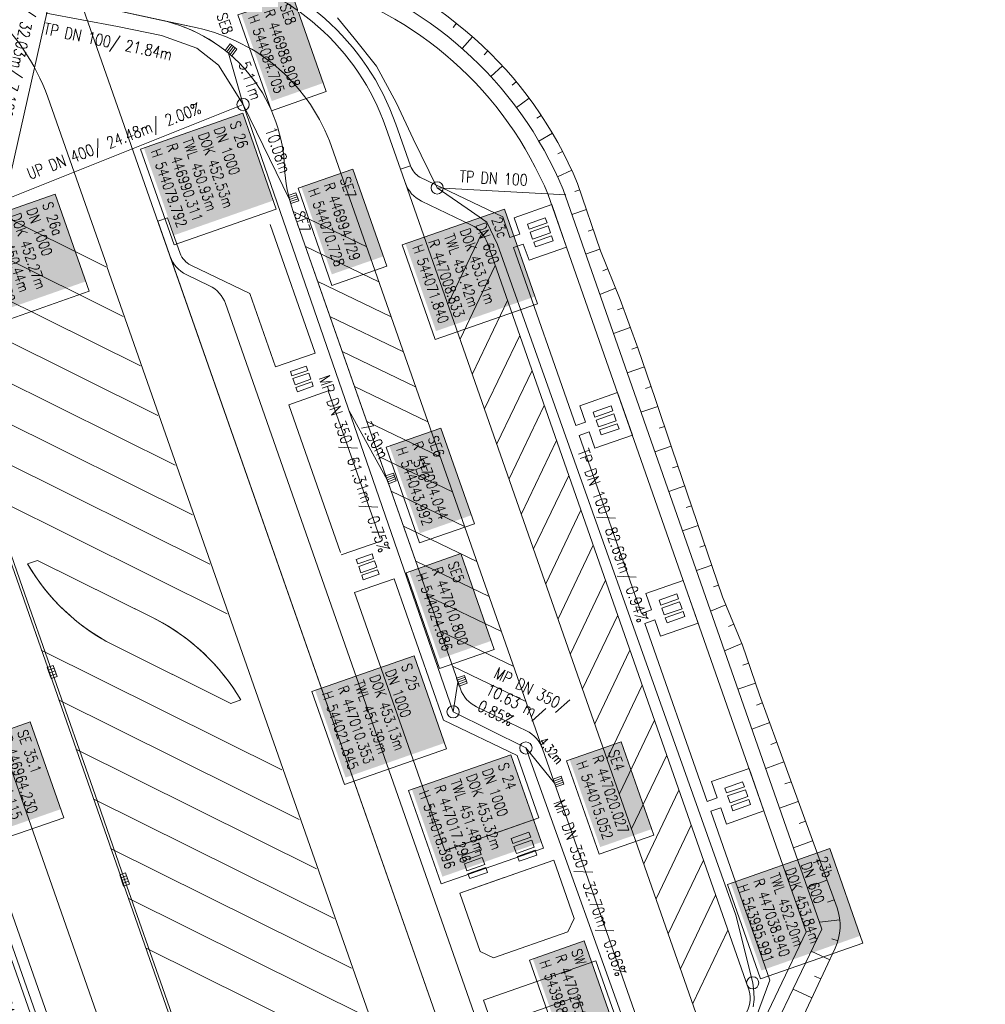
# Model space of a CAD drawing. Header units: inches. Extents: x 446825 to 447109, y 443658 to 444215.
# Tile 17 of 19: x 446969 to 447061, y 443994 to 444088. Entities that reach past the tile are written whole.
import ezdxf

# ---------------------------------------------------------------- set-up
doc = ezdxf.new("R2010")
doc.units = ezdxf.units.IN
doc.header["$MEASUREMENT"] = 0
for name, color, linetype in [('Beschriftung', 7, 'Continuous'), ('GLOBAL', 7, 'Continuous'), ('Hintergrund', 7, 'Continuous'), ('Hintergrundplan', 7, 'Continuous'), ('Kanal', 7, 'Continuous')]:
    doc.layers.add(name, color=color, linetype=linetype)
doc.styles.add('14059', font='txt_____.ttf', dxfattribs={"width": 0.8, "height": 1})
doc.styles.add('14060', font='txt_____.ttf', dxfattribs={"width": 0.75, "height": 1})
doc.styles.add('901', font='txt_____.ttf', dxfattribs={"width": 0.8, "height": 1})
doc.styles.add('905', font='txt_____.ttf', dxfattribs={"width": 0.8, "height": 1})

# ---------------------------------------------------------------- blocks, each defined once
blk = doc.blocks.new('SK-quadrat Rand')
at = {"color": 18, "lineweight": 5, "true_color": 0x000000}
for p, q in [((-0.4, 0.8), (-0.4, 0)), ((-0.4, 0.8), (0.4, 0.8)), ((-0.4, 0), (0.4, 0)), ((-0.2, 0.8), (-0.2, 0)), ((0, 0.8), (0, 0)), ((0.2, 0.8), (0.2, 0)), ((0.4, 0.8), (0.4, 0))]:
    blk.add_line(p, q, dxfattribs=at)
blk = doc.blocks.new('SK-rechteck Mitt')
at = {"color": 18, "lineweight": 5, "true_color": 0x000000}
for p, q in [((-0.375, 0.2), (-0.375, -0.2)), ((-0.375, 0.2), (0.375, 0.2)), ((-0.1875, 0.2), (-0.1875, -0.2)), ((0, 0.2), (0, -0.2)), ((0.1875, 0.2), (0.1875, -0.2)), ((0.375, 0.2), (0.375, -0.2)), ((-0.375, -0.2), (0.375, -0.2))]:
    blk.add_line(p, q, dxfattribs=at)
blk = doc.blocks.new('Schacht')
at = {"color": 18, "lineweight": 5, "true_color": 0x000000}
blk.add_circle((0, 0), 0.779, dxfattribs=at)

msp = doc.modelspace()

# ---------------------------------------------------------------- linework, layer by layer
at = {"layer": 'Beschriftung', "color": 18, "lineweight": 5, "true_color": 0x000000}
for points in [[(446995.042, 444090.169), (446998.236, 444081.027), (446993.012, 444079.202), (446989.819, 444088.345)], [(446990.282, 444078.959), (446993.475, 444069.817), (446983.72, 444066.409), (446980.526, 444075.552)], [(447000.778, 444073.633), (447004.016, 444064.366), (446998.792, 444062.541), (446995.555, 444071.808)], [(446972.38, 444071.239), (446975.621, 444061.972), (446965.867, 444058.562), (446962.626, 444067.828)], [(447015.253, 444069.802), (447018.403, 444060.785), (447008.648, 444057.377), (447005.498, 444066.394)], [(447009.184, 444048.93), (447012.377, 444039.788), (447007.154, 444037.963), (447003.96, 444047.105)], [(447011.082, 444036.941), (447014.276, 444027.799), (447009.052, 444025.974), (447005.858, 444035.117)], [(447006.624, 444027.199), (447009.73, 444018.308), (446999.975, 444014.9), (446996.869, 444023.791)], [(446969.999, 444020.881), (446973.192, 444011.738), (446967.968, 444009.914), (446964.775, 444019.056)], [(447026.39, 444018.98), (447029.498, 444010.084), (447024.274, 444008.259), (447021.166, 444017.156)], [(447015.864, 444017.739), (447018.97, 444008.848), (447009.215, 444005.44), (447006.109, 444014.331)], [(447046.289, 444008.795), (447049.451, 443999.782), (447039.701, 443996.361), (447036.539, 444005.374)], [(447022.867, 443999.981), (447026.105, 443990.713), (447020.881, 443988.888), (447017.644, 443998.156)]]:
    msp.add_lwpolyline(points, close=True, dxfattribs=at)
at = {"layer": 'Hintergrund', "color": 254, "lineweight": 15, "true_color": 0xcccccc}
for p, q in [((446983.514, 443972.57), (446939.294, 444098.799)), ((447010.672, 444087.552), (447010.362, 444087.16)), ((447012.207, 444086.27), (447011.216, 444085.145)), ((447013.673, 444084.91), (447013.323, 444084.552)), ((447015.065, 444083.474), (447013.961, 444082.458)), ((446989.648, 443974.719), (446951.582, 444083.382)), ((447016.38, 444081.967), (447015.995, 444081.649)), ((447017.614, 444080.394), (447016.41, 444079.499)), ((447018.764, 444078.758), (447018.348, 444078.481)), ((447019.827, 444077.064), (447018.536, 444076.301)), ((447020.8, 444075.317), (447020.357, 444075.085)), ((447035.851, 443986.511), (447005.335, 444073.615)), ((447021.68, 444073.521), (447020.316, 444072.897)), ((446961.563, 444072.085), (446977.199, 444064.315)), ((447022.43, 444071.669), (447021.959, 444071.51)), ((446955.921, 444070.98), (446978.857, 444059.583)), ((447044.057, 444000.846), (447019.43, 444071.188)), ((446995.093, 444069.581), (447002.102, 444066.208)), ((447023.071, 444069.775), (447021.678, 444069.304)), ((446982.167, 444068.671), (447043.523, 443893.539)), ((446992.879, 444068.338), (446997.175, 444056.078)), ((447013.085, 444067.528), (447009.844, 444060.738)), ((447023.711, 444067.88), (447023.254, 444067.725)), ((446957.579, 444066.248), (446980.515, 444054.851)), ((446996.26, 444066.245), (447003.269, 444062.873)), ((447016.106, 444066.157), (447022.053, 444049.168)), ((447024.352, 444065.985), (447023, 444065.528)), ((447006.636, 443980.671), (446977.319, 444064.357)), ((447014.374, 444064.442), (447011.024, 444057.422)), ((447025.092, 444064.128), (447024.624, 444063.938)), ((446997.429, 444062.908), (447004.439, 444059.536)), ((447025.842, 444062.274), (447024.35, 444061.67)), ((446959.233, 444061.518), (446982.173, 444050.119)), ((447015.542, 444061.104), (447012.191, 444054.084)), ((447026.568, 444060.41), (447026.043, 444060.217)), ((446998.594, 444059.582), (447005.604, 444056.209)), ((447027.259, 444058.533), (447025.654, 444057.942)), ((447016.711, 444057.766), (447013.36, 444050.746)), ((446960.887, 444056.788), (446983.831, 444045.387)), ((446999.767, 444056.235), (447006.777, 444052.863)), ((447027.95, 444056.657), (447027.405, 444056.456)), ((447017.88, 444054.428), (447014.53, 444047.409)), ((447028.604, 444054.766), (447026.962, 444054.202)), ((446998.438, 444052.474), (447003.377, 444038.374)), ((447000.936, 444052.898), (447007.946, 444049.526)), ((447029.254, 444052.875), (447028.71, 444052.688)), ((446962.541, 444052.057), (446985.489, 444040.655)), ((446999.602, 444037.051), (446994.662, 444051.152)), ((447019.048, 444051.09), (447015.697, 444044.07)), ((447029.898, 444050.982), (447028.279, 444050.438)), ((447002.105, 444049.561), (447009.115, 444046.189)), ((447030.535, 444049.086), (447030.003, 444048.907)), ((447028.331, 444031.235), (447022.383, 444048.224)), ((446964.195, 444047.327), (446987.147, 444035.923)), ((447020.217, 444047.752), (447016.866, 444040.733)), ((447031.171, 444047.19), (447029.601, 444046.663)), ((447003.275, 444046.225), (447010.284, 444042.852)), ((447031.814, 444045.296), (447031.297, 444045.12)), ((447021.385, 444044.414), (447018.035, 444037.395)), ((447032.457, 444043.402), (447030.924, 444042.881)), ((446965.849, 444042.597), (446988.805, 444031.191)), ((447004.444, 444042.888), (447011.453, 444039.516)), ((447033.101, 444041.508), (447032.595, 444041.337)), ((447022.554, 444041.076), (447019.203, 444034.057)), ((447005.613, 444039.551), (447012.622, 444036.179)), ((447033.744, 444039.615), (447032.245, 444039.105)), ((447023.722, 444037.738), (447020.372, 444030.719)), ((447034.388, 444037.721), (447033.894, 444037.553)), ((447006.782, 444036.214), (447013.791, 444032.842)), ((447035.031, 444035.827), (447033.566, 444035.33)), ((447004.717, 444034.542), (447009.442, 444021.064)), ((447024.891, 444034.4), (447021.54, 444027.381)), ((447035.675, 444033.934), (447035.192, 444033.77)), ((447006.274, 444018.005), (447000.944, 444033.22)), ((447007.951, 444032.878), (447014.961, 444029.506)), ((447036.37, 444032.06), (447034.922, 444031.455)), ((447026.059, 444031.062), (447022.708, 444024.043)), ((447034.61, 444013.303), (447028.662, 444030.291)), ((447037.14, 444030.214), (447036.621, 444029.997)), ((447009.12, 444029.541), (447016.13, 444026.169)), ((447037.911, 444028.368), (447036.245, 444027.673)), ((446971.048, 444027.731), (446994.015, 444016.319)), ((447027.228, 444027.724), (447023.877, 444020.705)), ((447010.289, 444026.204), (447017.299, 444022.832)), ((447038.569, 444026.48), (447038.001, 444026.286)), ((447028.396, 444024.386), (447025.045, 444017.367)), ((447039.215, 444024.587), (447037.527, 444024.011)), ((446972.702, 444023.001), (446995.673, 444011.587)), ((447039.876, 444022.7), (447039.317, 444022.497)), ((447009.442, 444021.064), (447016.451, 444017.692)), ((447029.564, 444021.048), (447026.214, 444014.029)), ((447040.56, 444020.82), (447038.859, 444020.202)), ((447041.243, 444018.941), (447040.668, 444018.732)), ((446974.356, 444018.271), (446997.33, 444006.855)), ((447009.57, 444008.599), (447006.274, 444018.005)), ((447016.451, 444017.692), (447018.536, 444011.74)), ((447030.733, 444017.71), (447027.382, 444010.691)), ((447041.926, 444017.061), (447040.18, 444016.427)), ((447042.609, 444015.181), (447042.019, 444014.967)), ((447031.901, 444014.373), (447028.551, 444007.353)), ((446976.011, 444013.541), (446998.988, 444002.123)), ((447043.291, 444013.301), (447041.501, 444012.651)), ((447009.571, 444008.597), (447018.536, 444011.74)), ((447043.974, 444011.421), (447043.37, 444011.202)), ((447033.07, 444011.035), (447029.719, 444004.015)), ((447044.657, 444009.541), (447042.823, 444008.875)), ((446977.665, 444008.81), (447000.646, 443997.391)), ((447010.992, 444004.54), (447019.958, 444007.682)), ((447019.958, 444007.682), (447021.903, 444002.131)), ((447034.238, 444007.696), (447030.887, 444000.676)), ((447045.34, 444007.662), (447044.721, 444007.437)), ((447046.023, 444005.782), (447044.144, 444005.099)), ((447012.936, 443998.989), (447010.992, 444004.54)), ((446979.337, 444004.071), (447002.304, 443992.659)), ((447035.406, 444004.358), (447032.055, 443997.338)), ((447046.706, 444003.902), (447046.072, 444003.672)), ((447047.255, 444001.985), (447045.31, 444001.765)), ((447036.575, 444001.02), (447033.224, 443994.001)), ((447037.016, 443986.211), (447044.057, 444000.846)), ((447047.081, 444000.006), (447046.478, 444000.184)), ((446980.994, 443999.339), (447003.962, 443987.927)), ((447046.287, 443998.173), (447044.528, 443998.994)), ((447045.441, 443996.36), (447044.848, 443996.637)), ((447044.595, 443994.548), (447042.794, 443995.389))]:
    msp.add_line(p, q, dxfattribs=at)
for points in [[(447044.717, 443796.956), (447045.352, 443804.304, 0.198133), (447033.878, 443840.668), (447031.083, 443844.006, -0.068573), (447026.733, 443850.946, -0.001832), (447026.595, 443851.255, 0.178534), (447025.151, 443852.746), (447020.953, 443854.766, -0.198913), (447019.422, 443856.478), (446938.118, 444088.551, -0.187649), (446938.192, 444090.725), (446939.865, 444094.627, 0.198913), (446939.893, 444096.923), (446933.747, 444114.63, 0.052334), (446920.804, 444142.011)], [(447005.335, 444073.615), (447003.937, 444077.605, 0.260942), (446987.089, 444092.481), (446953.907, 444099.652, -0.263706), (446940.66, 444111.47)], [(446959.51, 444100.998), (446965.005, 444102.159), (446969.98, 444101.507), (446974.886, 444100.538), (446988.114, 444097.229), (446997.415, 444094.341, -0.229036), (447022.231, 444072.258), (447024.407, 444065.822), (447026.284, 444061.182), (447028.012, 444056.489), (447029.637, 444051.761), (447031.228, 444047.02), (447036.054, 444032.817), (447037.983, 444028.195), (447039.599, 444023.463), (447041.307, 444018.764), (447046.986, 444003.13, -0.19886), (447046.817, 443999.308), (447041.281, 443987.448, 0.190887)], [(447057.833, 443898.727), (447060.246, 443908.81, 0.142317), (447059.382, 443926.905), (447038.512, 443986.484), (447045.542, 444001.103), (447020.846, 444071.684, 0.229036), (446997.005, 444092.898), (446959.51, 444100.998)], [(447006.278, 444073.949), (447004.881, 444077.936, 0.260872), (446987.3, 444093.46), (446959.193, 444099.532)], [(446946.952, 444096.606, 0.081099), (446955.011, 444093.786), (446956.899, 444093.378, -0.261684), (446971.667, 444080.499), (446977.322, 444064.358)], [(447019.46, 444071.109, 0.229036), (446996.595, 444091.456)], [(447029.821, 443987.091), (447018.879, 444018.323, 0.199043), (447017.348, 444020.034), (447012.578, 444022.329, -0.199085), (447011.048, 444024.041), (446995.093, 444069.581, -0.073113), (446994.264, 444073.868, 0.340618), (446982.447, 444087.857), (446974.871, 444089.494)], [(447018.879, 444018.323), (446998.746, 444075.787, 0.260942), (446985.927, 444087.106), (446982.457, 444087.855)], [(447051.928, 443908.425, 0.25604), (447048.132, 443922.333, -0.108089), (447044.768, 443927.791), (447034.658, 443956.648, -0.198913), (447034.786, 443958.941), (447037.081, 443963.71, 0.198913), (447037.209, 443966.003), (447036.382, 443968.362, 0.198904), (447034.852, 443970.074), (447030.082, 443972.369, -0.198904), (447028.551, 443974.08), (447027.27, 443977.737, -0.198904), (447027.398, 443980.029), (447029.693, 443984.799, 0.198823), (447029.821, 443987.091), (447018.879, 444018.323, 0.198905), (447017.348, 444020.034), (447012.578, 444022.329, -0.198904), (447011.048, 444024.041), (446998.4, 444060.142), (446995.093, 444069.581, -0.073165), (446994.264, 444073.868, 0.340428), (446982.457, 444087.855)], [(447005.335, 444073.615), (447006.278, 444073.949, 0.178875), (447007.183, 444072.869), (447015.088, 444069.066), (447015.776, 444067.101)], [(447035.973, 443986.166, -0.198904), (447036.1, 443988.458), (447038.395, 443993.228, 0.198904), (447038.523, 443995.521), (447013.627, 444066.581, 0.198904), (447012.097, 444068.292), (447007.327, 444070.587, -0.198904), (447005.796, 444072.298)], [(447035.973, 443986.166, -0.198724), (447036.1, 443988.458), (447038.395, 443993.228, 0.198871), (447038.523, 443995.521), (447013.627, 444066.581, 0.198874), (447012.097, 444068.292), (447007.327, 444070.587, -0.198895), (447005.796, 444072.298)], [(446993.399, 444054.755), (446990.941, 444061.772), (446985.315, 444064.479, -0.194559), (446984.306, 444065.588), (446983.111, 444069.001), (446982.167, 444068.671)], [(446982.167, 444068.671), (446983.351, 444065.289, 0.198904), (446984.881, 444063.577), (446987.103, 444062.509, -0.198904), (446988.633, 444060.797), (447044.847, 443900.345, -0.198904), (447044.72, 443898.052), (447043.651, 443895.831, 0.202571), (447043.523, 443893.539)], [(447043.523, 443893.539, -0.19895), (447043.651, 443895.831), (447044.72, 443898.052, 0.199097), (447044.847, 443900.345), (446988.633, 444060.797, 0.198723), (446987.103, 444062.509), (446984.882, 444063.577, -0.198896), (446983.352, 444065.288)], [(446970.68, 444036.288), (446969.734, 444035.96, 0.146494), (446978.11, 444028.13), (446989.134, 444022.652), (446990.085, 444022.986, 0.146355), (446981.715, 444030.805), (446970.68, 444036.288)], [(447034.941, 444012.359), (447040.584, 443996.242), (447039.296, 443992.795), (447037.001, 443988.025, 0.201175), (447036.916, 443986.497), (447035.973, 443986.166)]]:
    msp.add_lwpolyline(points, format="xyb", dxfattribs=at)
for points in [[(446936.175, 444089.572), (446938.832, 444081.989), (447018.27, 443855.165)], [(446937.151, 444088.297), (447018.535, 443855.93), (447020.953, 443854.766)], [(447021.903, 444002.131), (447021.29, 444000.856), (447014.211, 443998.376), (447012.936, 443998.989)]]:
    msp.add_lwpolyline(points, dxfattribs=at)
for points in [[(447013.265, 443994.337), (447023.976, 443998.089), (447028.777, 443984.386), (447018.065, 443980.633), (447013.265, 443994.337)], [(447016.775, 443992.769), (447022.211, 443994.674), (447025.266, 443985.953), (447019.83, 443984.049), (447016.775, 443992.769)]]:
    msp.add_lwpolyline(points, close=True, dxfattribs=at)
at = {"layer": 'Hintergrundplan', "color": 254, "lineweight": 15, "true_color": 0xcccccc}
for p, q in [((447024.659, 443855.121), (446939.294, 444098.799)), ((446974.872, 444089.494), (447043.523, 443893.539)), ((447010.672, 444087.552), (447010.362, 444087.16)), ((447012.207, 444086.27), (447011.216, 444085.145)), ((447013.673, 444084.91), (447013.323, 444084.552)), ((447015.065, 444083.474), (447013.961, 444082.458)), ((446989.648, 443974.719), (446951.582, 444083.382)), ((447016.38, 444081.967), (447015.995, 444081.649)), ((447017.614, 444080.394), (447016.41, 444079.499)), ((447018.764, 444078.758), (447018.348, 444078.481)), ((447019.827, 444077.064), (447018.536, 444076.301)), ((447020.8, 444075.317), (447020.357, 444075.085)), ((447035.851, 443986.511), (447005.335, 444073.615)), ((447021.68, 444073.521), (447020.316, 444072.897)), ((446961.563, 444072.085), (446977.199, 444064.315)), ((447022.43, 444071.669), (447021.959, 444071.51)), ((446955.921, 444070.98), (446978.857, 444059.583)), ((447044.057, 444000.846), (447019.43, 444071.188)), ((446995.093, 444069.581), (447002.102, 444066.208)), ((447023.071, 444069.775), (447021.678, 444069.304)), ((446992.879, 444068.338), (446997.175, 444056.078)), ((447013.085, 444067.528), (447009.844, 444060.738)), ((447023.711, 444067.88), (447023.254, 444067.725)), ((446957.579, 444066.248), (446980.515, 444054.851)), ((446996.26, 444066.245), (447003.269, 444062.873)), ((447016.106, 444066.157), (447022.053, 444049.168)), ((447024.352, 444065.985), (447023, 444065.528)), ((447006.636, 443980.671), (446977.319, 444064.357)), ((447014.374, 444064.442), (447011.024, 444057.422)), ((447025.092, 444064.128), (447024.624, 444063.938)), ((446997.429, 444062.908), (447004.439, 444059.536)), ((447025.842, 444062.274), (447024.35, 444061.67)), ((446959.233, 444061.518), (446982.173, 444050.119)), ((447015.542, 444061.104), (447012.191, 444054.084)), ((447026.568, 444060.41), (447026.043, 444060.217)), ((446998.594, 444059.582), (447005.604, 444056.209)), ((447027.259, 444058.533), (447025.654, 444057.942)), ((447016.711, 444057.766), (447013.36, 444050.746)), ((446960.887, 444056.788), (446983.831, 444045.387)), ((446999.767, 444056.235), (447006.777, 444052.863)), ((447027.95, 444056.657), (447027.405, 444056.456)), ((446997.172, 444056.077), (446993.401, 444054.756)), ((447017.88, 444054.428), (447014.53, 444047.409)), ((447028.604, 444054.766), (447026.962, 444054.202)), ((446994.663, 444051.152), (446998.435, 444052.473)), ((446998.438, 444052.474), (447003.377, 444038.374)), ((447000.936, 444052.898), (447007.946, 444049.526)), ((447029.254, 444052.875), (447028.71, 444052.688)), ((446962.541, 444052.057), (446985.489, 444040.655)), ((446999.602, 444037.051), (446994.662, 444051.152)), ((447019.048, 444051.09), (447015.697, 444044.07)), ((447029.898, 444050.982), (447028.279, 444050.438)), ((447002.105, 444049.561), (447009.115, 444046.189)), ((447030.535, 444049.086), (447030.003, 444048.907)), ((447028.331, 444031.235), (447022.383, 444048.224)), ((446964.195, 444047.327), (446987.147, 444035.923)), ((447020.217, 444047.752), (447016.866, 444040.733)), ((447031.171, 444047.19), (447029.601, 444046.663)), ((447003.275, 444046.225), (447010.284, 444042.852)), ((447031.814, 444045.296), (447031.297, 444045.12)), ((447021.385, 444044.414), (447018.035, 444037.395)), ((447032.457, 444043.402), (447030.924, 444042.881)), ((446965.849, 444042.597), (446988.805, 444031.191)), ((447004.444, 444042.888), (447011.453, 444039.516)), ((447033.101, 444041.508), (447032.595, 444041.337)), ((447022.554, 444041.076), (447019.203, 444034.057)), ((447005.613, 444039.551), (447012.622, 444036.179)), ((447033.744, 444039.615), (447032.245, 444039.105)), ((447003.455, 444038.146), (446999.683, 444036.825)), ((447023.722, 444037.738), (447020.372, 444030.719)), ((447034.388, 444037.721), (447033.894, 444037.553)), ((447006.782, 444036.214), (447013.791, 444032.842)), ((447035.031, 444035.827), (447033.566, 444035.33)), ((447000.946, 444033.221), (447004.717, 444034.542)), ((447004.717, 444034.542), (447009.442, 444021.064)), ((447024.891, 444034.4), (447021.54, 444027.381)), ((447035.675, 444033.934), (447035.192, 444033.77)), ((447006.274, 444018.005), (447000.944, 444033.22)), ((447007.951, 444032.878), (447014.961, 444029.506)), ((447036.37, 444032.06), (447034.922, 444031.455)), ((447026.059, 444031.062), (447022.708, 444024.043)), ((447034.61, 444013.303), (447028.662, 444030.291)), ((447037.14, 444030.214), (447036.621, 444029.997)), ((447009.12, 444029.541), (447016.13, 444026.169)), ((447037.911, 444028.368), (447036.245, 444027.673)), ((446971.048, 444027.731), (446994.015, 444016.319)), ((447027.228, 444027.724), (447023.877, 444020.705)), ((447010.289, 444026.204), (447017.299, 444022.832)), ((447038.569, 444026.48), (447038.001, 444026.286)), ((447028.396, 444024.386), (447025.045, 444017.367)), ((447039.215, 444024.587), (447037.527, 444024.011)), ((446972.702, 444023.001), (446995.673, 444011.587)), ((447039.876, 444022.7), (447039.317, 444022.497)), ((447009.442, 444021.064), (447016.451, 444017.692)), ((447029.564, 444021.048), (447026.214, 444014.029)), ((447040.56, 444020.82), (447038.859, 444020.202)), ((447041.243, 444018.941), (447040.668, 444018.732)), ((446974.356, 444018.271), (446997.33, 444006.855)), ((447009.57, 444008.599), (447006.274, 444018.005)), ((447016.451, 444017.692), (447018.536, 444011.74)), ((447030.733, 444017.71), (447027.382, 444010.691)), ((447041.926, 444017.061), (447040.18, 444016.427)), ((447042.609, 444015.181), (447042.019, 444014.967)), ((447031.901, 444014.373), (447028.551, 444007.353)), ((446976.011, 444013.541), (446998.988, 444002.123)), ((447043.291, 444013.301), (447041.501, 444012.651)), ((447009.571, 444008.597), (447018.536, 444011.74)), ((447018.536, 444011.74), (447014.289, 444010.252)), ((447043.974, 444011.421), (447043.37, 444011.202)), ((447033.07, 444011.035), (447029.719, 444004.015)), ((447013.817, 444010.086), (447009.57, 444008.599)), ((447044.657, 444009.541), (447042.823, 444008.875)), ((446977.665, 444008.81), (447000.646, 443997.391)), ((447010.992, 444004.54), (447019.958, 444007.682)), ((447015.711, 444006.194), (447019.958, 444007.682)), ((447019.958, 444007.682), (447021.903, 444002.131)), ((447034.238, 444007.696), (447030.887, 444000.676)), ((447045.34, 444007.662), (447044.721, 444007.437)), ((447010.992, 444004.541), (447015.239, 444006.028)), ((447046.023, 444005.782), (447044.144, 444005.099)), ((447012.936, 443998.989), (447010.992, 444004.54)), ((446979.337, 444004.071), (447002.304, 443992.659)), ((447035.406, 444004.358), (447032.055, 443997.338)), ((447046.706, 444003.902), (447046.072, 444003.672)), ((447047.255, 444001.985), (447045.31, 444001.765)), ((447036.575, 444001.02), (447033.224, 443994.001)), ((447037.016, 443986.211), (447044.057, 444000.846)), ((447047.081, 444000.006), (447046.478, 444000.184)), ((446980.994, 443999.339), (447003.962, 443987.927)), ((447046.287, 443998.173), (447044.528, 443998.994)), ((447045.441, 443996.36), (447044.848, 443996.637)), ((447044.595, 443994.548), (447042.794, 443995.389))]:
    msp.add_line(p, q, dxfattribs=at)
for points in [[(447044.717, 443796.956), (447045.352, 443804.304, 0.198133), (447033.878, 443840.668), (447031.083, 443844.006, -0.068573), (447026.733, 443850.946, -0.001832), (447026.595, 443851.255, 0.178534), (447025.151, 443852.746), (447020.953, 443854.766, -0.198913), (447019.422, 443856.478), (446938.118, 444088.551, -0.187649), (446938.192, 444090.725), (446939.865, 444094.627, 0.198913), (446939.893, 444096.923), (446933.747, 444114.63, 0.052334), (446920.804, 444142.011)], [(447005.335, 444073.615), (447003.937, 444077.605, 0.260942), (446987.089, 444092.481), (446953.907, 444099.652, -0.263706), (446940.66, 444111.47)], [(446959.51, 444100.998), (446965.005, 444102.159), (446969.98, 444101.507), (446974.886, 444100.538), (446988.114, 444097.229), (446997.415, 444094.341, -0.229036), (447022.231, 444072.258), (447024.407, 444065.822), (447026.284, 444061.182), (447028.012, 444056.489), (447029.637, 444051.761), (447031.228, 444047.02), (447036.054, 444032.817), (447037.983, 444028.195), (447039.599, 444023.463), (447041.307, 444018.764), (447046.986, 444003.13, -0.19886), (447046.817, 443999.308), (447041.281, 443987.448, 0.190887)], [(447057.833, 443898.727), (447060.246, 443908.81, 0.142317), (447059.382, 443926.905), (447038.512, 443986.484), (447045.542, 444001.103), (447020.846, 444071.684, 0.229036), (446997.005, 444092.898), (446959.51, 444100.998)], [(447006.278, 444073.949), (447004.881, 444077.936, 0.260872), (446987.3, 444093.46), (446959.193, 444099.532)], [(446946.952, 444096.606, 0.081099), (446955.011, 444093.786), (446956.899, 444093.378, -0.261684), (446971.667, 444080.499), (446977.322, 444064.358)], [(447019.46, 444071.109, 0.229036), (446996.595, 444091.456)], [(447018.879, 444018.323), (446998.746, 444075.787, 0.260942), (446985.927, 444087.106), (446974.872, 444089.494)], [(447051.928, 443908.425, 0.25604), (447048.132, 443922.333, -0.108089), (447044.768, 443927.791), (447034.658, 443956.648, -0.198913), (447034.786, 443958.941), (447037.081, 443963.71, 0.198913), (447037.209, 443966.003), (447036.382, 443968.362, 0.198904), (447034.852, 443970.074), (447030.082, 443972.369, -0.198904), (447028.551, 443974.08), (447027.27, 443977.737, -0.198904), (447027.398, 443980.029), (447029.693, 443984.799, 0.198823), (447029.821, 443987.091), (447018.879, 444018.323, 0.198905), (447017.348, 444020.034), (447012.578, 444022.329, -0.198904), (447011.048, 444024.041), (446998.4, 444060.142), (446995.093, 444069.581, -0.073165), (446994.264, 444073.868, 0.340428), (446982.457, 444087.855)], [(447035.973, 443986.166, -0.198904), (447036.1, 443988.458), (447038.395, 443993.228, 0.198904), (447038.523, 443995.521), (447013.627, 444066.581, 0.198904), (447012.097, 444068.292), (447007.327, 444070.587, -0.198904), (447005.796, 444072.298)], [(446993.399, 444054.755), (446990.941, 444061.772), (446985.315, 444064.479, -0.194559), (446984.306, 444065.588), (446983.111, 444069.001), (446982.167, 444068.671)], [(446982.167, 444068.671), (446983.351, 444065.289, 0.198904), (446984.881, 444063.577), (446987.103, 444062.509, -0.198904), (446988.633, 444060.797), (447044.847, 443900.345, -0.198904), (447044.72, 443898.052), (447043.651, 443895.831, 0.202571), (447043.523, 443893.539)], [(446969.735, 444035.961, 0.142623), (446977.845, 444028.262), (446989.135, 444022.652), (446990.085, 444022.985, 0.142623), (446981.977, 444030.675), (446970.68, 444036.288), (446969.734, 444035.961)], [(447034.941, 444012.359), (447040.584, 443996.242), (447039.296, 443992.795), (447037.001, 443988.025, 0.201175), (447036.916, 443986.497), (447035.973, 443986.166)]]:
    msp.add_lwpolyline(points, format="xyb", dxfattribs=at)
for points in [[(446936.175, 444089.572), (446938.832, 444081.989), (447018.27, 443855.165)], [(446937.151, 444088.297), (447018.535, 443855.93), (447020.953, 443854.766)], [(447015.774, 444067.101), (447016.718, 444067.431), (447016.173, 444068.988), (447019.76, 444070.244), (447021.18, 444066.185), (447017.594, 444064.93), (447017.049, 444066.487), (447016.105, 444066.157)], [(447015.774, 444067.101), (447016.718, 444067.431), (447016.173, 444068.988), (447019.76, 444070.244), (447021.18, 444066.185), (447017.594, 444064.93), (447017.049, 444066.487), (447016.105, 444066.157)], [(447022.053, 444049.168), (447022.997, 444049.498), (447022.452, 444051.056), (447026.038, 444052.311), (447027.459, 444048.253), (447023.872, 444046.997), (447023.327, 444048.555), (447022.383, 444048.224)], [(447022.053, 444049.168), (447022.997, 444049.498), (447022.452, 444051.056), (447026.038, 444052.311), (447027.459, 444048.253), (447023.872, 444046.997), (447023.327, 444048.555), (447022.383, 444048.224)], [(447028.331, 444031.235), (447029.275, 444031.566), (447028.73, 444033.123), (447032.317, 444034.378), (447033.737, 444030.32), (447030.151, 444029.064), (447029.605, 444030.622), (447028.662, 444030.291)], [(447028.331, 444031.235), (447029.275, 444031.566), (447028.73, 444033.123), (447032.317, 444034.378), (447033.737, 444030.32), (447030.151, 444029.064), (447029.605, 444030.622), (447028.662, 444030.291)], [(447034.61, 444013.303), (447035.553, 444013.633), (447035.008, 444015.19), (447038.595, 444016.446), (447040.016, 444012.387), (447036.429, 444011.132), (447035.884, 444012.689), (447034.94, 444012.359)], [(447034.61, 444013.303), (447035.553, 444013.633), (447035.008, 444015.19), (447038.595, 444016.446), (447040.016, 444012.387), (447036.429, 444011.132), (447035.884, 444012.689), (447034.94, 444012.359)], [(447021.903, 444002.131), (447021.29, 444000.856), (447014.211, 443998.376), (447012.936, 443998.989)]]:
    msp.add_lwpolyline(points, dxfattribs=at)
at = {"layer": 'Hintergrundplan', "color": 92, "lineweight": 5, "true_color": 0x00b400}
msp.add_lwpolyline([(447005.335, 444073.615), (447006.278, 444073.949, 0.178875), (447007.183, 444072.869), (447015.088, 444069.066), (447015.776, 444067.101)], format="xyb", dxfattribs=at)
at = {"layer": 'Hintergrundplan', "color": 254, "lineweight": 15, "true_color": 0xcccccc}
for points in [[(447019.312, 444068.498), (447019.146, 444068.97), (447017.447, 444068.375), (447017.613, 444067.903), (447019.312, 444068.498)], [(447019.312, 444068.498), (447019.146, 444068.97), (447017.447, 444068.375), (447017.613, 444067.903), (447019.312, 444068.498)], [(447017.712, 444067.62), (447019.411, 444068.215), (447019.642, 444067.554), (447017.943, 444066.959), (447017.712, 444067.62)], [(447017.712, 444067.62), (447019.411, 444068.215), (447019.642, 444067.554), (447017.943, 444066.959), (447017.712, 444067.62)], [(447019.741, 444067.271), (447019.906, 444066.799), (447018.207, 444066.204), (447018.042, 444066.676), (447019.741, 444067.271)], [(447019.741, 444067.271), (447019.906, 444066.799), (447018.207, 444066.204), (447018.042, 444066.676), (447019.741, 444067.271)], [(446994.973, 444053.895), (446994.826, 444054.314), (446996.335, 444054.843), (446996.481, 444054.424), (446994.973, 444053.895)], [(446996.775, 444053.586), (446995.266, 444053.057), (446995.061, 444053.644), (446996.569, 444054.172), (446996.775, 444053.586)], [(446995.354, 444052.806), (446995.501, 444052.387), (446997.01, 444052.915), (446996.863, 444053.334), (446995.354, 444052.806)], [(447025.59, 444050.565), (447025.425, 444051.037), (447023.726, 444050.442), (447023.891, 444049.97), (447025.59, 444050.565)], [(447025.59, 444050.565), (447025.425, 444051.037), (447023.726, 444050.442), (447023.891, 444049.97), (447025.59, 444050.565)], [(447023.99, 444049.687), (447025.689, 444050.282), (447025.92, 444049.621), (447024.221, 444049.027), (447023.99, 444049.687)], [(447023.99, 444049.687), (447025.689, 444050.282), (447025.92, 444049.621), (447024.221, 444049.027), (447023.99, 444049.687)], [(447026.019, 444049.338), (447026.185, 444048.866), (447024.486, 444048.271), (447024.32, 444048.743), (447026.019, 444049.338)], [(447026.019, 444049.338), (447026.185, 444048.866), (447024.486, 444048.271), (447024.32, 444048.743), (447026.019, 444049.338)], [(447001.255, 444035.964), (447001.108, 444036.383), (447002.617, 444036.911), (447002.764, 444036.492), (447001.255, 444035.964)], [(447003.057, 444035.654), (447001.549, 444035.126), (447001.343, 444035.712), (447002.852, 444036.241), (447003.057, 444035.654)], [(447001.637, 444034.874), (447001.783, 444034.455), (447003.292, 444034.984), (447003.145, 444035.403), (447001.637, 444034.874)], [(447031.868, 444032.632), (447031.703, 444033.104), (447030.004, 444032.51), (447030.169, 444032.038), (447031.868, 444032.632)], [(447031.868, 444032.632), (447031.703, 444033.104), (447030.004, 444032.51), (447030.169, 444032.038), (447031.868, 444032.632)], [(447030.268, 444031.754), (447031.967, 444032.349), (447032.199, 444031.688), (447030.5, 444031.094), (447030.268, 444031.754)], [(447030.268, 444031.754), (447031.967, 444032.349), (447032.199, 444031.688), (447030.5, 444031.094), (447030.268, 444031.754)], [(447032.298, 444031.405), (447032.463, 444030.933), (447030.764, 444030.339), (447030.599, 444030.811), (447032.298, 444031.405)], [(447032.298, 444031.405), (447032.463, 444030.933), (447030.764, 444030.339), (447030.599, 444030.811), (447032.298, 444031.405)], [(447038.147, 444014.7), (447037.981, 444015.172), (447036.283, 444014.577), (447036.448, 444014.105), (447038.147, 444014.7)], [(447038.147, 444014.7), (447037.981, 444015.172), (447036.283, 444014.577), (447036.448, 444014.105), (447038.147, 444014.7)], [(447036.547, 444013.822), (447038.246, 444014.416), (447038.477, 444013.756), (447036.778, 444013.161), (447036.547, 444013.822)], [(447036.547, 444013.822), (447038.246, 444014.416), (447038.477, 444013.756), (447036.778, 444013.161), (447036.547, 444013.822)], [(447038.576, 444013.473), (447038.741, 444013.001), (447037.042, 444012.406), (447036.877, 444012.878), (447038.576, 444013.473)], [(447038.576, 444013.473), (447038.741, 444013.001), (447037.042, 444012.406), (447036.877, 444012.878), (447038.576, 444013.473)], [(447016.059, 444009.283), (447015.894, 444009.755), (447017.593, 444010.35), (447017.758, 444009.878), (447016.059, 444009.283)], [(447018.088, 444008.934), (447016.39, 444008.339), (447016.158, 444009), (447017.857, 444009.595), (447018.088, 444008.934)], [(447011.34, 444007.629), (447011.175, 444008.101), (447012.874, 444008.696), (447013.039, 444008.224), (447011.34, 444007.629)], [(447016.489, 444008.056), (447016.654, 444007.584), (447018.353, 444008.179), (447018.188, 444008.651), (447016.489, 444008.056)], [(447013.369, 444007.281), (447011.671, 444006.686), (447011.439, 444007.346), (447013.138, 444007.941), (447013.369, 444007.281)], [(447011.77, 444006.403), (447011.935, 444005.931), (447013.634, 444006.526), (447013.469, 444006.998), (447011.77, 444006.403)], [(447013.265, 443994.337), (447023.976, 443998.089), (447028.777, 443984.386), (447018.065, 443980.633), (447013.265, 443994.337)], [(447016.775, 443992.769), (447022.211, 443994.674), (447025.266, 443985.953), (447019.83, 443984.049), (447016.775, 443992.769)]]:
    msp.add_lwpolyline(points, close=True, dxfattribs=at)
at = {"layer": 'Kanal', "color": 92, "lineweight": 5, "true_color": 0x00b400}
for p, q in [((446974.577, 444101.942, 453.712), (446967.582, 444070.696, 452.27)), ((447000.92, 444086.132), (446999.318, 444088.069)), ((447003.044, 444083.457), (447000.92, 444086.132)), ((446988.908, 444084.705, 452.318), (446990.311, 444079.792)), ((447004.946, 444079.915), (447003.044, 444083.457)), ((446990.311, 444079.792), (446967.582, 444070.696, 452.27)), ((447010.352, 444021.845), (446990.311, 444079.792)), ((446990.311, 444079.792), (446994.729, 444070.728, 452.494)), ((447006.532, 444076.525), (447004.946, 444079.915)), ((447008.833, 444071.84, 453.01), (447006.532, 444076.525)), ((447021.103, 444071.176), (447008.833, 444071.84, 453.01)), ((447011.677, 444069.876), (447008.833, 444071.84, 453.01)), ((447013.583, 444068.572), (447011.677, 444069.876)), ((447014.599, 444066.429), (447013.583, 444068.572)), ((447037.342, 444002.447), (447014.599, 444066.429)), ((447000.419, 444050.566), (447004.045, 444043.991, 452.768)), ((447010.352, 444021.845), (447010.8, 444024.686, 452.946)), ((447017.296, 444018.396), (447010.352, 444021.845)), ((447017.296, 444018.396, 453.32), (447020.027, 444015.052, 453.192)), ((447038.94, 443995.991, 453.842), (447037.342, 444002.447)), ((447038.94, 443995.991), (447039.053, 443995.138)), ((447039.081, 443994.406), (447038.977, 443993.698)), ((447039.053, 443995.138), (447039.081, 443994.406))]:
    msp.add_line(p, q, dxfattribs=at)
for points in [[(446990.311, 444079.792), (446987.962, 444083.541), (446985.906, 444085.162), (446982.51, 444086.369), (446978.318, 444087.24), (446971.527, 444088.511)], [(447025.062, 443979.322), (447028.314, 443987.61), (447017.296, 444018.396)]]:
    msp.add_lwpolyline(points, dxfattribs=at)
msp.add_polyline3d([(446952.598, 444081.281, 451.703), (446955.374, 444073.326, 451.783), (446958.205, 444065.254, 451.874), (446962.058, 444054.271, 451.979), (446965.156, 444045.449, 452.073), (446969.264, 444033.706, 452.18), (446972.083, 444025.644, 452.268), (446976.179, 444013.931, 452.373), (446979.004, 444005.845, 452.456), (446982.84, 443994.89, 452.557), (446985.94, 443986.071, 452.654), (446989.025, 443977.257, 452.744), (446992.87, 443966.278, 452.856), (446995.679, 443958.283, 452.922), (446998.478, 443950.27, 453.019), (447002.607, 443938.514, 453.12), (447006.733, 443926.716, 453.242), (447010.374, 443916.336, 453.326), (447013.679, 443906.915, 453.406), (447016.735, 443898.178, 453.477), (447019.934, 443888.986, 453.567)], dxfattribs=at)

# ---------------------------------------------------------------- block references
at = {"layer": 'Kanal'}
for p, rotation in [((446988.908, 444084.705, 452.318), 321.7396488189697), ((446994.729, 444070.728, 452.494), 289.2688179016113), ((447004.044, 444043.992, 452.768), 289.2688179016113), ((447010.8, 444024.686, 452.946), 289.2688179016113), ((447020.027, 444015.052, 453.192), 289.2688179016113)]:
    msp.add_blockref('SK-quadrat Rand', p, dxfattribs=dict(at, rotation=rotation))
at = {"layer": 'Kanal', "xscale": 0.75, "yscale": 0.75, "zscale": 0.75}
for p in [(446990.311, 444079.792), (447008.833, 444071.84, 453.01), (447010.352, 444021.845, 453.13), (447017.296, 444018.396, 453.32), (447038.94, 443995.991, 453.842)]:
    msp.add_blockref('Schacht', p, dxfattribs=at)
at = {"layer": 'Kanal', "xscale": 1.5, "yscale": 1.5, "zscale": 1.5, "rotation": 289.2688179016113}
for p in [(446972.083, 444025.644, 452.268), (446979.004, 444005.845, 452.456)]:
    msp.add_blockref('SK-rechteck Mitt', p, dxfattribs=at)

# ---------------------------------------------------------------- texts
at = {"layer": 'Beschriftung', "color": 92, "true_color": 0x00b400, "char_height": 1.1, "attachment_point": 1, "line_spacing_factor": 0.959981, "style": '905'}
for s, insert, rotation in [('UP DN 300/ 32.03m/ 7.12%', (446971.88, 444095.521), 257.88599), ('TP DN 100/ 21.84m', (446971.445, 444087.616), 348.27147), ('UP DN 400/ 24.48m/ 2.00%', (446969.557, 444073.643), 21.22803), ('TP DN 100', (447011.017, 444073.489), 356.9004), ('MP DN 350/ 61.31m/ 0.75%', (446998.553, 444054.082), 289.07802), ('TP DN 100/ 82.69m/ 0.94%', (447023.251, 444047.087), 289.27665), ('MP DN 350/^J10.63 m/^J0.85%', (447014.631, 444026.157), 333.5859), ('MP DN 350/ 32.70m/ 0.86%', (447020.954, 444013.58), 289.69209), ('MP DN 350/ 34.15m/ 0.56%', (446965.354, 444002.386), 289.27106)]:
    msp.add_mtext(s, dxfattribs=dict(at, insert=insert, rotation=rotation))
at = {"layer": 'Beschriftung', "color": 18, "true_color": 0x000000, "char_height": 1, "attachment_point": 1, "line_spacing_factor": 0.959981, "style": '14059', "bg_fill": 1, "box_fill_scale": 1.5, "bg_fill_color": 256, "bg_fill_true_color": 11599800, "bg_fill_transparency": 0}
for s, insert, rotation in [('SE8^JR 446988.908^JH 544084.705', (446994.735, 444089.532), 289.25515), ('S 26^JDN 1000^JDOK 452.53m^JTWL 450.93m^JR 446990.311^JH 544079.792', (446989.974, 444078.322), 289.25515), ('SE7^JR 446994.729^JH 544070.728', (447000.471, 444072.996), 289.25515), ('S 26a^JDN 1000^JDOK 452.27m^JTWL 450.44m^JR 446967.582^JH 544070.696', (446972.073, 444070.602), 289.2743), ('23c^JDN 600^JDOK 453.01m^JTWL 451.42m^JR 447008.833^JH 544071.840', (447014.946, 444069.165), 289.25515), ('SE6^JR 447004.044^JH 544043.992', (447008.877, 444048.293), 289.25515), ('SE5^JR 447010.800^JH 544024.686', (447010.775, 444036.305), 289.25515), ('S 25^JDN 1000^JDOK 453.13m^JTWL 451.39m^JR 447010.353^JH 544021.845', (447006.317, 444026.562), 289.25515), ('SE 35.1^JR 446964.230^JH 544014.115', (446969.691, 444020.244), 289.25515), ('SE4^JR 447020.027^JH 544015.052', (447026.083, 444018.344), 289.25515), ('S 24^JDN 1000^JDOK 453.32m^JTWL 451.48m^JR 447017.296^JH 544018.396', (447015.557, 444017.102), 289.25515), ('23b^JDN 600^JDOK 453.84m^JTWL 452.20m^JR 447038.940^JH 543995.991', (447045.983, 444008.157), 289.33452), ('SW^JR 447026.982^JH 543988.669', (447022.56, 443999.344), 289.25515)]:
    msp.add_mtext(s, dxfattribs=dict(at, insert=insert, rotation=rotation))
at = {"layer": 'GLOBAL', "color": 18, "true_color": 0x000000, "char_height": 1, "attachment_point": 1, "rotation": 289.07802, "line_spacing_factor": 0.959981, "style": '901'}
for s, insert in [('SE8', (446988.709, 444088.646)), ('SE7', (446996.108, 444069.718)), ('SE6^J ', (447007.48, 444046.065))]:
    msp.add_mtext(s, dxfattribs=dict(at, insert=insert))
at = {"layer": 'GLOBAL', "color": 92, "true_color": 0x00b400, "attachment_point": 1}
for s, insert, char_height, rotation, line_spacing_factor, style in [('5.11m', (446990.904, 444084.044), 1.1, 289.07802, 0.959981, '905'), ('10.08m', (446993.429, 444077.771), 1.1, 289.07802, 0.959981, '905'), ('7.50m', (447002.453, 444049.69), 1.1, 298.87712, 0.959981, '905'), ('4.32m', (447019.157, 444019.512), 0.875, 309.23649, 0.839983, '14060')]:
    msp.add_mtext(s, dxfattribs=dict(at, insert=insert, char_height=char_height, rotation=rotation, line_spacing_factor=line_spacing_factor, style=style))

doc.saveas('drawing.dxf')
